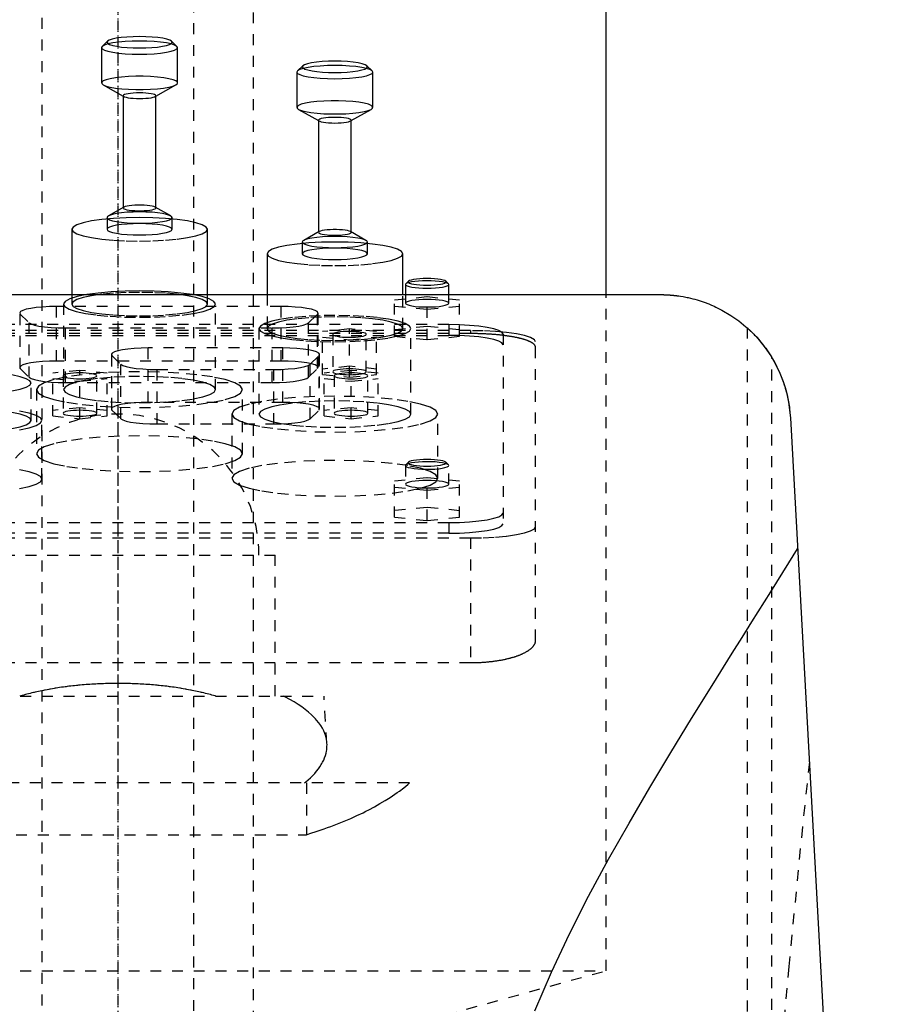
# Model space of a CAD drawing. Extents: x -120 to 120, y -1 to 1172.
# Tile 7 of 9: x -9 to 72, y 706 to 797. Entities that reach past the tile are written whole.
import ezdxf

# ---------------------------------------------------------------- set-up
doc = ezdxf.new("R2010")
doc.units = 0
doc.linetypes.add('CENTER', pattern=[1.5, 0.45, -0.5, 0.05, -0.5])
doc.linetypes.add('DASHED', pattern=[2, 1, -1])
for name, color, linetype in [('AM_0', 7, 'CONTINUOUS'), ('AM_3', 7, 'DASHED'), ('AM_7', 7, 'CENTER')]:
    doc.layers.add(name, color=color, linetype=linetype)

msp = doc.modelspace()

# ---------------------------------------------------------------- linework, layer by layer
at = {"layer": 'AM_0', "color": 7, "linetype": 'CONTINUOUS'}
for p, q in [((45, 771.5), (45, 888.75)), ((-0.953, 794.845), (-1.445, 794.368)), ((5.445, 794.368), (4.953, 794.845)), ((-1.5, 794.261), (-1.5, 791.011)), ((5.5, 791.011), (5.5, 794.261)), ((17.047, 792.587), (16.555, 792.11)), ((23.445, 792.11), (22.953, 792.587)), ((16.5, 792.003), (16.5, 788.753)), ((23.5, 788.753), (23.5, 792.003)), ((-1.345, 790.832), (0.5, 789.79)), ((3.5, 789.79), (5.345, 790.832)), ((0.5, 789.829), (0.5, 779.528)), ((3.5, 779.528), (3.5, 789.829)), ((16.655, 788.575), (18.5, 787.532)), ((21.5, 787.532), (23.345, 788.575)), ((18.5, 787.571), (18.5, 777.271)), ((21.5, 777.271), (21.5, 787.571)), ((0.566, 779.565), (-0.868, 778.756)), ((4.868, 778.756), (3.434, 779.565)), ((-1, 778.602), (-1, 778.471)), ((5, 778.471), (5, 778.602)), ((-4.25, 777.519), (-4.25, 771.5)), ((8.25, 771.5), (8.25, 777.519)), ((18.566, 777.308), (17.132, 776.499)), ((22.868, 776.499), (21.434, 777.308)), ((17, 776.345), (17, 776.214)), ((23, 776.214), (23, 776.345)), ((13.75, 775.262), (13.75, 771.5)), ((26.25, 771.5), (26.25, 775.262)), ((26.531, 772.493), (26.5, 772.432)), ((26.5, 772.432), (26.5, 771.5)), ((26.777, 772.732), (26.531, 772.493)), ((30.469, 772.493), (30.223, 772.732)), ((30.5, 771.5), (30.5, 772.432)), ((-50, 771.5), (50, 771.5)), ((61.982, 760.16), (72.484, 569.6))]:
    msp.add_line(p, q, dxfattribs=at)
for points in [[(5.5, 794.261), (5.433, 794.379), (5.234, 794.493), (4.91, 794.599), (4.475, 794.691), (3.944, 794.766), (3.339, 794.822), (2.683, 794.857), (2, 794.869), (1.317, 794.857), (0.661, 794.822), (0.056, 794.766), (-0.475, 794.691), (-0.91, 794.599), (-1.234, 794.493), (-1.433, 794.379), (-1.5, 794.261)], [(4.953, 794.845), (4.79, 794.945), (4.517, 795.037), (4.144, 795.118), (3.687, 795.184), (3.163, 795.233), (2.593, 795.264), (2, 795.274), (1.407, 795.264), (0.837, 795.233), (0.313, 795.184), (-0.144, 795.118), (-0.517, 795.037), (-0.79, 794.945), (-0.953, 794.845)], [(22.953, 792.587), (22.79, 792.687), (22.517, 792.779), (22.144, 792.86), (21.687, 792.926), (21.163, 792.976), (20.593, 793.006), (20, 793.016), (19.407, 793.006), (18.837, 792.976), (18.313, 792.926), (17.856, 792.86), (17.483, 792.779), (17.21, 792.687), (17.047, 792.587)], [(23.5, 792.003), (23.433, 792.122), (23.234, 792.236), (22.91, 792.341), (22.475, 792.433), (21.944, 792.508), (21.339, 792.565), (20.683, 792.599), (20, 792.611), (19.317, 792.599), (18.661, 792.565), (18.056, 792.508), (17.525, 792.433), (17.09, 792.341), (16.766, 792.236), (16.567, 792.122), (16.5, 792.003)], [(5.345, 790.832), (5.482, 790.949), (5.484, 791.069), (5.352, 791.186), (5.09, 791.296), (4.709, 791.396), (4.224, 791.48), (3.653, 791.547), (3.018, 791.593), (2.344, 791.616), (1.656, 791.616), (0.982, 791.593), (0.347, 791.547), (-0.224, 791.48), (-0.709, 791.396), (-1.09, 791.296), (-1.352, 791.186), (-1.484, 791.069), (-1.482, 790.949), (-1.345, 790.832)], [(3.5, 789.829), (3.471, 789.88), (3.386, 789.929), (3.247, 789.974), (3.061, 790.013), (2.833, 790.046), (2.574, 790.07), (2.293, 790.085), (2, 790.09), (1.707, 790.085), (1.426, 790.07), (1.167, 790.046), (0.939, 790.013), (0.753, 789.974), (0.614, 789.929), (0.529, 789.88), (0.5, 789.829)], [(23.345, 788.575), (23.482, 788.692), (23.484, 788.811), (23.352, 788.928), (23.09, 789.038), (22.709, 789.138), (22.224, 789.222), (21.653, 789.289), (21.018, 789.335), (20.344, 789.358), (19.656, 789.358), (18.982, 789.335), (18.347, 789.289), (17.776, 789.222), (17.291, 789.138), (16.91, 789.038), (16.648, 788.928), (16.516, 788.811), (16.518, 788.692), (16.655, 788.575)], [(21.5, 787.571), (21.471, 787.622), (21.386, 787.671), (21.247, 787.716), (21.061, 787.756), (20.833, 787.788), (20.574, 787.812), (20.293, 787.827), (20, 787.832), (19.707, 787.827), (19.426, 787.812), (19.167, 787.788), (18.939, 787.756), (18.753, 787.716), (18.614, 787.671), (18.529, 787.622), (18.5, 787.571)], [(3.434, 779.565), (3.321, 779.612), (3.157, 779.655), (2.949, 779.69), (2.705, 779.719), (2.434, 779.738), (2.147, 779.748), (1.853, 779.748), (1.566, 779.738), (1.295, 779.719), (1.051, 779.69), (0.843, 779.655), (0.679, 779.612), (0.566, 779.565)], [(8.25, 777.519), (8.13, 777.731), (7.774, 777.934), (7.197, 778.122), (6.419, 778.287), (5.472, 778.422), (4.392, 778.522), (3.219, 778.584), (2, 778.604), (0.781, 778.584), (-0.392, 778.522), (-1.472, 778.422), (-2.419, 778.287), (-3.197, 778.122), (-3.774, 777.934), (-4.13, 777.731), (-4.25, 777.519)], [(5, 778.602), (4.942, 778.704), (4.772, 778.802), (4.494, 778.892), (4.121, 778.971), (3.667, 779.036), (3.148, 779.084), (2.585, 779.113), (2, 779.123), (1.415, 779.113), (0.852, 779.084), (0.333, 779.036), (-0.121, 778.971), (-0.494, 778.892), (-0.772, 778.802), (-0.942, 778.704), (-1, 778.602)], [(23, 776.345), (22.942, 776.447), (22.772, 776.545), (22.494, 776.635), (22.121, 776.714), (21.667, 776.779), (21.148, 776.827), (20.585, 776.856), (20, 776.866), (19.415, 776.856), (18.852, 776.827), (18.333, 776.779), (17.879, 776.714), (17.506, 776.635), (17.228, 776.545), (17.058, 776.447), (17, 776.345)], [(21.434, 777.308), (21.321, 777.355), (21.157, 777.398), (20.949, 777.433), (20.705, 777.462), (20.434, 777.481), (20.147, 777.491), (19.853, 777.491), (19.566, 777.481), (19.295, 777.462), (19.051, 777.433), (18.843, 777.398), (18.679, 777.355), (18.566, 777.308)], [(26.25, 775.262), (26.13, 775.474), (25.774, 775.677), (25.197, 775.865), (24.419, 776.03), (23.472, 776.165), (22.392, 776.265), (21.219, 776.327), (20, 776.347), (18.781, 776.327), (17.608, 776.265), (16.528, 776.165), (15.581, 776.03), (14.803, 775.865), (14.226, 775.677), (13.87, 775.474), (13.75, 775.262)], [(30.5, 772.432), (30.461, 772.5), (30.346, 772.566), (30.159, 772.626), (29.907, 772.679), (29.601, 772.722), (29.251, 772.754), (28.873, 772.773), (28.48, 772.779), (28.087, 772.772), (27.711, 772.751), (27.366, 772.718), (27.064, 772.674), (26.819, 772.62), (26.639, 772.559), (26.531, 772.493)], [(28.5, 772.982), (28.154, 772.976), (27.821, 772.959), (27.516, 772.93), (27.249, 772.891), (27.032, 772.844), (26.872, 772.79), (26.777, 772.732)], [(30.223, 772.732), (30.128, 772.79), (29.968, 772.844), (29.751, 772.891), (29.484, 772.93), (29.179, 772.959), (28.846, 772.976), (28.5, 772.982)], [(6.865, 771.5), (5.814, 771.645), (4.624, 771.752), (3.336, 771.819), (2, 771.841), (0.664, 771.819), (-0.624, 771.752), (-1.814, 771.645), (-2.865, 771.5)]]:
    msp.add_lwpolyline(points, dxfattribs=at)
for points in [[(50, 771.5, 0), (50.025, 771.5, 0), (50.075, 771.5, 0), (50.125, 771.499, 0), (50.15, 771.499, 0), (50.175, 771.499, 0), (50.225, 771.498, 0), (50.275, 771.497, 0), (50.324, 771.496, 0), (50.374, 771.494, 0), (50.424, 771.493, 0), (50.449, 771.492, 0), (50.473, 771.491, 0), (50.523, 771.489, 0), (50.572, 771.486, 0), (50.622, 771.484, 0), (50.671, 771.481, 0), (50.72, 771.478, 0), (50.744, 771.477, 0), (50.769, 771.475, 0), (50.817, 771.472, 0), (50.866, 771.469, 0), (50.89, 771.467, 0), (50.914, 771.465, 0), (50.962, 771.461, 0), (51.01, 771.457, 0), (51.034, 771.455, 0), (51.058, 771.453, 0), (51.106, 771.449, 0), (51.153, 771.444, 0), (51.2, 771.44, 0), (51.247, 771.435, 0), (51.293, 771.43, 0), (51.317, 771.428, 0), (51.34, 771.425, 0), (51.386, 771.42, 0), (51.432, 771.414, 0), (51.478, 771.409, 0), (51.523, 771.403, 0), (51.568, 771.397, 0), (51.59, 771.394, 0), (51.613, 771.391, 0), (51.657, 771.385, 0), (51.701, 771.379, 0), (51.854, 771.356, 0), (52.106, 771.314, 0), (52.346, 771.268, 0), (52.462, 771.245, 0), (52.573, 771.221, 0), (52.786, 771.172, 0), (52.99, 771.122, 0), (53.189, 771.069, 0), (53.383, 771.013, 0), (53.573, 770.956, 0), (53.666, 770.926, 0), (53.759, 770.896, 0), (53.942, 770.834, 0), (54.121, 770.77, 0), (54.209, 770.738, 0), (54.296, 770.705, 0), (54.469, 770.637, 0), (54.638, 770.568, 0), (54.721, 770.532, 0), (54.804, 770.497, 0), (54.967, 770.424, 0), (55.127, 770.35, 0), (55.663, 770.08, 0), (56.494, 769.591, 0), (57.217, 769.087, 0), (57.89, 768.541, 0), (58.525, 767.945, 0), (58.827, 767.629, 0), (59.119, 767.3, 0), (59.669, 766.607, 0), (60.172, 765.867, 0), (60.622, 765.083, 0), (61.016, 764.258, 0), (61.35, 763.396, 0), (61.493, 762.953, 0), (61.618, 762.502, 0), (61.818, 761.58, 0), (61.946, 760.638, 0), (61.982, 760.16, 0)], [(58, 768.444, 0), (58.002, 768.442, 0), (58.019, 768.427, 0), (58.053, 768.397, 0), (58.077, 768.375, 0), (58.105, 768.349, 0), (58.175, 768.284, 0), (58.263, 768.202, 0), (58.366, 768.103, 0), (58.485, 767.986, 0), (58.617, 767.852, 0), (58.687, 767.779, 0), (58.759, 767.702, 0), (58.91, 767.538, 0), (59.067, 767.36, 0), (59.237, 767.16, 0), (59.419, 766.935, 0), (59.609, 766.688, 0), (59.706, 766.557, 0), (59.802, 766.422, 0), (59.993, 766.143, 0), (60.178, 765.857, 0), (60.267, 765.713, 0)], [(60.267, 765.713, 0), (60.35, 765.572, 0), (60.511, 765.289, 0), (60.665, 765.001, 0), (60.738, 764.856, 0), (60.81, 764.709, 0), (60.948, 764.414, 0), (61.077, 764.115, 0), (61.199, 763.812, 0), (61.312, 763.506, 0), (61.416, 763.197, 0), (61.465, 763.042, 0), (61.512, 762.886, 0), (61.6, 762.572, 0), (61.679, 762.255, 0), (61.75, 761.937, 0), (61.812, 761.617, 0), (61.865, 761.295, 0), (61.888, 761.134, 0), (61.909, 760.972, 0), (61.945, 760.648, 0), (61.972, 760.323, 0), (61.982, 760.16, 0)], [(38.423, 705.5, 0), (39.965, 709.079, 0), (41.63, 712.599, 0), (43.392, 716.06, 0), (45.227, 719.464, 0), (46.165, 721.143, 0), (47.112, 722.808, 0), (49.027, 726.088, 0), (50.953, 729.298, 0), (52.872, 732.435, 0), (54.769, 735.491, 0), (56.627, 738.461, 0), (57.538, 739.912, 0), (58.435, 741.339, 0), (60.178, 744.119, 0), (61.845, 746.794, 0), (62.647, 748.09, 0)]]:
    msp.add_polyline3d(points, dxfattribs=at)
at = {"layer": 'AM_3', "color": 6, "linetype": 'DASHED'}
for p, q in [((-7, 1133), (-7, 355.5)), ((7, 355.5), (7, 1133)), ((12.5, 396.5), (12.5, 1117.5)), ((0.5, 789.79), (0.566, 789.753)), ((3.434, 789.753), (3.5, 789.79)), ((18.5, 787.532), (18.566, 787.495)), ((21.434, 787.495), (21.5, 787.532)), ((0.5, 779.528), (0.5, 779.489)), ((3.5, 779.489), (3.5, 779.528)), ((-1, 778.471), (-1, 777.519)), ((5, 777.519), (5, 778.471)), ((18.5, 777.271), (18.5, 777.232)), ((21.5, 777.232), (21.5, 777.271)), ((17, 776.214), (17, 775.262)), ((23, 775.262), (23, 776.214)), ((-4.25, 771.5), (-4.25, 770.625)), ((8.25, 770.625), (8.25, 771.5)), ((13.75, 771.5), (13.75, 768.369)), ((25.5, 771.019), (28.5, 771.32)), ((26.25, 768.369), (26.25, 771.5)), ((26.5, 771.5), (26.5, 770.709)), ((28.5, 771.32), (31.5, 771.019)), ((28.5, 767.359), (28.5, 771.32)), ((30.5, 770.709), (30.5, 771.5)), ((45, 709.2), (45, 771.5)), ((-5.648, 765.382), (-5.648, 770.404)), ((15.048, 770.404), (-5.648, 770.404)), ((-5, 770.625), (-5, 762.747)), ((9, 762.747), (9, 770.625)), ((15.048, 765.382), (15.048, 770.404)), ((25.5, 767.66), (25.5, 771.019)), ((28.5, 770.117), (25.5, 770.417)), ((31.5, 770.417), (28.5, 770.117)), ((31.5, 767.66), (31.5, 771.019)), ((-8.996, 764.689), (-8.996, 769.711)), ((-8.996, 769.711), (-8.185, 768.912)), ((17.585, 768.912), (18.396, 769.711)), ((18.396, 764.689), (18.396, 769.711)), ((18.448, 764.791), (18.448, 769.814)), ((30.5, 768.733), (-30.5, 768.733)), ((-8.185, 763.89), (-8.185, 768.912)), ((17.585, 763.89), (17.585, 768.912)), ((28.5, 768.563), (25.5, 768.262)), ((31.5, 768.262), (28.5, 768.563)), ((30.5, 768.733), (30.5, 767.748)), ((32.5, 768.182), (-32.5, 768.182)), ((32.5, 767.91), (-32.5, 767.91)), ((-30.5, 767.748), (30.5, 767.748)), ((-4.837, 768.425), (14.237, 768.425)), ((-4.837, 763.402), (-4.837, 768.425)), ((13, 768.369), (13, 760.49)), ((14.237, 763.402), (14.237, 768.425)), ((21.35, 768.34), (18.85, 768.089)), ((18.85, 764.141), (18.85, 768.089)), ((19.8, 767.839), (19.8, 764.392)), ((21.35, 763.891), (21.35, 768.34)), ((23.85, 768.089), (21.35, 768.34)), ((22.9, 764.392), (22.9, 767.839)), ((23.85, 764.141), (23.85, 768.089)), ((25.5, 767.66), (28.5, 767.359)), ((27, 760.49), (27, 768.369)), ((28.5, 767.359), (31.5, 767.66)), ((32.5, 768.182), (32.5, 767.91)), ((35.5, 767.865), (35.5, 750.383)), ((58, 768.444), (58, 569.6)), ((18.85, 767.588), (21.35, 767.337)), ((21.35, 767.337), (23.85, 767.588)), ((38.5, 739.634), (38.5, 767.14)), ((-0.598, 765.994), (-0.598, 760.971)), ((-0.546, 760.868), (-0.546, 765.891)), ((-0.546, 765.891), (0.265, 765.092)), ((2.802, 761.561), (2.802, 766.584)), ((15.198, 766.584), (2.802, 766.584)), ((15.198, 761.561), (15.198, 766.584)), ((17.735, 765.092), (18.546, 765.891)), ((18.546, 760.868), (18.546, 765.891)), ((18.598, 760.971), (18.598, 765.994)), ((15.048, 765.382), (-5.648, 765.382)), ((0.265, 760.07), (0.265, 765.092)), ((17.735, 760.07), (17.735, 765.092)), ((21.35, 764.893), (18.85, 764.642)), ((23.85, 764.642), (21.35, 764.893)), ((60.267, 569.6), (60.267, 765.713)), ((-8.996, 764.689), (-8.185, 763.89)), ((-3.5, 764.52), (-6, 764.269)), ((-6, 760.321), (-6, 764.269)), ((-5.05, 764.018), (-5.05, 760.572)), ((-3.5, 760.07), (-3.5, 764.52)), ((-1, 764.269), (-3.5, 764.52)), ((-1.95, 760.572), (-1.95, 764.018)), ((-1, 760.321), (-1, 764.269)), ((3.613, 764.604), (14.387, 764.604)), ((3.613, 759.582), (3.613, 764.604)), ((14.387, 759.582), (14.387, 764.604)), ((17.585, 763.89), (18.396, 764.689)), ((18.85, 764.141), (21.35, 763.891)), ((21.5, 764.52), (19, 764.269)), ((19, 760.321), (19, 764.269)), ((19.95, 764.018), (19.95, 760.572)), ((21.35, 763.891), (23.85, 764.141)), ((21.5, 760.07), (21.5, 764.52)), ((24, 764.269), (21.5, 764.52)), ((23.05, 760.572), (23.05, 764.018)), ((24, 760.321), (24, 764.269)), ((-8, 759.91), (-8, 763.357)), ((-6, 763.768), (-3.5, 763.517)), ((-4.837, 763.402), (14.237, 763.402)), ((-3.5, 763.517), (-1, 763.768)), ((19, 763.768), (21.5, 763.517)), ((21.5, 763.517), (24, 763.768)), ((-7.5, 762.747), (-7.5, 756.838)), ((11.5, 756.838), (11.5, 762.747)), ((15.198, 761.561), (2.802, 761.561)), ((-3.5, 761.073), (-6, 760.822)), ((-1, 760.822), (-3.5, 761.073)), ((-0.546, 760.868), (0.265, 760.07)), ((10.5, 760.49), (10.5, 754.581)), ((17.735, 760.07), (18.546, 760.868)), ((21.5, 761.073), (19, 760.822)), ((24, 760.822), (21.5, 761.073)), ((29.5, 754.581), (29.5, 760.49)), ((-7, 754.494), (-7, 759.91)), ((-6, 760.321), (-3.5, 760.07)), ((-3.5, 760.07), (-1, 760.321)), ((3.613, 759.582), (14.387, 759.582)), ((19, 760.321), (21.5, 760.07)), ((21.5, 760.07), (24, 760.321)), ((26.531, 755.817), (26.506, 755.783)), ((26.777, 756.056), (26.531, 755.817)), ((30.469, 755.817), (30.223, 756.056)), ((26.5, 755.756), (26.5, 754.032)), ((30.5, 754.032), (30.5, 755.756)), ((25.5, 754.342), (28.5, 754.643)), ((25.5, 750.99), (25.5, 754.342)), ((28.5, 754.643), (31.5, 754.342)), ((28.5, 750.689), (28.5, 754.643)), ((31.5, 750.99), (31.5, 754.342)), ((28.5, 753.44), (25.5, 753.741)), ((31.5, 753.741), (28.5, 753.44)), ((28.5, 751.892), (25.5, 751.591)), ((31.5, 751.591), (28.5, 751.892)), ((-30.5, 750.5), (30.5, 750.5)), ((25.5, 750.99), (28.5, 750.689)), ((28.5, 750.689), (31.5, 750.99)), ((30.5, 750.5), (30.5, 749.515)), ((30.5, 749.515), (-30.5, 749.515)), ((-32.5, 749.081), (32.5, 749.081)), ((32.5, 749.081), (32.5, 737.586)), ((-14.5, 747.5), (14.5, 747.5)), ((14.5, 734.5), (14.5, 747.5)), ((-32.5, 737.586), (32.5, 737.586)), ((-19, 734.5), (19, 734.5)), ((19.272, 730.154), (19, 734.5)), ((26.891, 726.5), (-26.891, 726.5)), ((17.375, 726.5), (17.375, 721.733)), ((-17.375, 721.733), (17.375, 721.733)), ((-45, 709.2), (45, 709.2)), ((22.5, 703), (45, 709.2))]:
    msp.add_line(p, q, dxfattribs=at)
for points in [[(-0.953, 794.845), (-1, 794.744), (-0.933, 794.644), (-0.757, 794.548), (-0.477, 794.459), (-0.103, 794.382), (0.349, 794.318), (0.864, 794.271), (1.421, 794.242), (2, 794.232), (2.579, 794.242), (3.136, 794.271), (3.651, 794.318), (4.103, 794.382), (4.477, 794.459), (4.757, 794.548), (4.933, 794.644), (5, 794.744), (4.953, 794.845)], [(-1.5, 794.261), (-1.433, 794.142), (-1.234, 794.028), (-0.91, 793.923), (-0.475, 793.831), (0.056, 793.756), (0.661, 793.699), (1.317, 793.665), (2, 793.653), (2.683, 793.665), (3.339, 793.699), (3.944, 793.756), (4.475, 793.831), (4.91, 793.923), (5.234, 794.028), (5.433, 794.142), (5.5, 794.261)], [(17.047, 792.587), (17, 792.487), (17.067, 792.386), (17.243, 792.29), (17.523, 792.201), (17.897, 792.124), (18.349, 792.06), (18.864, 792.013), (19.421, 791.984), (20, 791.974), (20.579, 791.984), (21.136, 792.013), (21.651, 792.06), (22.103, 792.124), (22.477, 792.201), (22.757, 792.29), (22.933, 792.386), (23, 792.487), (22.953, 792.587)], [(16.5, 792.003), (16.567, 791.884), (16.766, 791.77), (17.09, 791.665), (17.525, 791.573), (18.056, 791.498), (18.661, 791.441), (19.317, 791.407), (20, 791.395), (20.683, 791.407), (21.339, 791.441), (21.944, 791.498), (22.475, 791.573), (22.91, 791.665), (23.234, 791.77), (23.433, 791.884), (23.5, 792.003)], [(-1.345, 790.832), (-1.081, 790.723), (-0.7, 790.624), (-0.215, 790.54), (0.355, 790.475), (0.987, 790.429), (1.658, 790.406), (2.342, 790.406), (3.013, 790.429), (3.645, 790.475), (4.215, 790.54), (4.7, 790.624), (5.081, 790.723), (5.345, 790.832)], [(0.5, 789.829), (0.529, 789.778), (0.614, 789.73), (0.753, 789.685), (0.939, 789.645), (1.167, 789.613), (1.426, 789.589), (1.707, 789.574), (2, 789.569), (2.293, 789.574), (2.574, 789.589), (2.833, 789.613), (3.061, 789.645), (3.247, 789.685), (3.386, 789.73), (3.471, 789.778), (3.5, 789.829)], [(16.655, 788.575), (16.919, 788.465), (17.3, 788.366), (17.785, 788.283), (18.355, 788.217), (18.987, 788.171), (19.658, 788.148), (20.342, 788.148), (21.013, 788.171), (21.645, 788.217), (22.215, 788.283), (22.7, 788.366), (23.081, 788.465), (23.345, 788.575)], [(18.5, 787.571), (18.529, 787.521), (18.614, 787.472), (18.753, 787.427), (18.939, 787.387), (19.167, 787.355), (19.426, 787.331), (19.707, 787.316), (20, 787.311), (20.293, 787.316), (20.574, 787.331), (20.833, 787.355), (21.061, 787.387), (21.247, 787.427), (21.386, 787.472), (21.471, 787.521), (21.5, 787.571)], [(0.566, 779.565), (0.508, 779.515), (0.507, 779.464), (0.563, 779.414), (0.676, 779.366), (0.839, 779.324), (1.047, 779.288), (1.292, 779.259), (1.564, 779.24), (1.853, 779.23), (2.147, 779.23), (2.436, 779.24), (2.708, 779.259), (2.953, 779.288), (3.161, 779.324), (3.324, 779.366), (3.437, 779.414), (3.493, 779.464), (3.492, 779.515), (3.434, 779.565)], [(-1, 778.602), (-0.942, 778.501), (-0.772, 778.403), (-0.494, 778.313), (-0.121, 778.234), (0.333, 778.169), (0.852, 778.121), (1.415, 778.092), (2, 778.081), (2.585, 778.092), (3.148, 778.121), (3.667, 778.169), (4.121, 778.234), (4.494, 778.313), (4.772, 778.403), (4.942, 778.501), (5, 778.602)], [(-4.25, 777.519), (-4.13, 777.307), (-3.774, 777.104), (-3.197, 776.916), (-2.419, 776.752), (-1.472, 776.617), (-0.392, 776.516), (0.781, 776.455), (2, 776.434), (3.219, 776.455), (4.392, 776.516), (5.472, 776.617), (6.419, 776.752), (7.197, 776.916), (7.774, 777.104), (8.13, 777.307), (8.25, 777.519)], [(18.566, 777.308), (18.508, 777.258), (18.507, 777.207), (18.563, 777.157), (18.676, 777.109), (18.839, 777.067), (19.047, 777.031), (19.292, 777.002), (19.564, 776.983), (19.853, 776.973), (20.147, 776.973), (20.436, 776.983), (20.708, 777.002), (20.953, 777.031), (21.161, 777.067), (21.324, 777.109), (21.437, 777.157), (21.493, 777.207), (21.492, 777.258), (21.434, 777.308)], [(17, 776.345), (17.058, 776.244), (17.228, 776.146), (17.506, 776.056), (17.879, 775.977), (18.333, 775.912), (18.852, 775.864), (19.415, 775.835), (20, 775.825), (20.585, 775.835), (21.148, 775.864), (21.667, 775.912), (22.121, 775.977), (22.494, 776.056), (22.772, 776.146), (22.942, 776.244), (23, 776.345)], [(13.75, 775.262), (13.87, 775.05), (14.226, 774.847), (14.803, 774.659), (15.581, 774.495), (16.528, 774.36), (17.608, 774.259), (18.781, 774.198), (20, 774.177), (21.219, 774.198), (22.392, 774.259), (23.472, 774.36), (24.419, 774.495), (25.197, 774.659), (25.774, 774.847), (26.13, 775.05), (26.25, 775.262)], [(26.5, 772.432), (26.538, 772.364), (26.652, 772.299), (26.837, 772.239), (27.086, 772.187), (27.389, 772.143), (27.735, 772.111), (28.11, 772.092), (28.5, 772.085), (28.89, 772.092), (29.265, 772.111), (29.611, 772.143), (29.914, 772.187), (30.163, 772.239), (30.348, 772.299), (30.462, 772.364), (30.5, 772.432)], [(26.777, 772.732), (26.75, 772.673), (26.789, 772.615), (26.892, 772.559), (27.055, 772.507), (27.273, 772.462), (27.537, 772.425), (27.837, 772.397), (28.162, 772.38), (28.5, 772.375), (28.838, 772.38), (29.163, 772.397), (29.463, 772.425), (29.727, 772.462), (29.945, 772.507), (30.108, 772.559), (30.211, 772.615), (30.25, 772.673), (30.223, 772.732)], [(-2.865, 771.5), (-3.759, 771.316), (-4.429, 771.107), (-4.848, 770.878), (-5, 770.639), (-4.879, 770.4), (-4.49, 770.17), (-3.848, 769.957), (-2.978, 769.771), (-1.914, 769.618), (-0.697, 769.504), (0.625, 769.434), (2, 769.41), (3.375, 769.434), (4.697, 769.504), (5.914, 769.618), (6.978, 769.771), (7.848, 769.957), (8.49, 770.17), (8.879, 770.4), (9, 770.639), (8.848, 770.878), (8.429, 771.107), (7.759, 771.316), (6.865, 771.5)], [(-5.648, 770.404), (-6.303, 770.393), (-6.934, 770.36), (-7.516, 770.307), (-8.029, 770.235), (-8.452, 770.148), (-8.77, 770.048), (-8.971, 769.939), (-9.047, 769.825), (-8.996, 769.711)], [(18.396, 769.711), (18.447, 769.825), (18.371, 769.939), (18.17, 770.048), (17.852, 770.148), (17.429, 770.235), (16.916, 770.307), (16.334, 770.36), (15.703, 770.393), (15.048, 770.404)], [(28.5, 771.056), (28.11, 771.049), (27.735, 771.03), (27.389, 770.998), (27.086, 770.954), (26.837, 770.902), (26.652, 770.842), (26.538, 770.777), (26.5, 770.709), (26.538, 770.641), (26.652, 770.576), (26.837, 770.516), (27.086, 770.463), (27.389, 770.42), (27.735, 770.388), (28.11, 770.368), (28.5, 770.362), (28.89, 770.368), (29.265, 770.388), (29.611, 770.42), (29.914, 770.463), (30.163, 770.516), (30.348, 770.576), (30.462, 770.641), (30.5, 770.709)], [(30.5, 770.709), (30.462, 770.777), (30.348, 770.842), (30.163, 770.902), (29.914, 770.954), (29.611, 770.998), (29.265, 771.03), (28.89, 771.049), (28.5, 771.056)], [(-8.185, 768.912), (-8.002, 768.799), (-7.693, 768.695), (-7.271, 768.603), (-6.752, 768.527), (-6.158, 768.471), (-5.511, 768.436), (-4.837, 768.425)], [(14.237, 768.425), (14.911, 768.436), (15.558, 768.471), (16.152, 768.527), (16.671, 768.603), (17.093, 768.695), (17.402, 768.799), (17.585, 768.912)], [(35.5, 767.865), (35.404, 768.034), (35.119, 768.197), (34.657, 768.347), (34.036, 768.479), (33.278, 768.587), (32.413, 768.667), (31.475, 768.716), (30.5, 768.733)], [(19.889, 767.749), (20.019, 767.701), (20.201, 767.658), (20.429, 767.622), (20.692, 767.595), (20.981, 767.577), (21.285, 767.57), (21.591, 767.573), (21.887, 767.586), (22.163, 767.61), (22.407, 767.642), (22.609, 767.682), (22.763, 767.728), (22.861, 767.778), (22.899, 767.831), (22.878, 767.884), (22.796, 767.936), (22.658, 767.983), (22.469, 768.025), (22.236, 768.06), (21.968, 768.086), (21.676, 768.102), (21.372, 768.108), (21.066, 768.103), (20.772, 768.088), (20.5, 768.064), (20.262, 768.03), (20.066, 767.989), (19.92, 767.943), (19.83, 767.892), (19.8, 767.839)], [(19.8, 767.839), (19.822, 767.793), (19.889, 767.749)], [(35.5, 766.88), (35.404, 767.049), (35.119, 767.212), (34.657, 767.362), (34.036, 767.494), (33.278, 767.602), (32.413, 767.682), (31.475, 767.732), (30.5, 767.748)], [(38.5, 767.14), (38.385, 767.344), (38.043, 767.539), (37.489, 767.719), (36.743, 767.877), (35.833, 768.007), (34.796, 768.103), (33.671, 768.162), (32.5, 768.182)], [(2.802, 766.584), (2.147, 766.573), (1.516, 766.54), (0.934, 766.487), (0.421, 766.415), (-0.002, 766.327), (-0.32, 766.227), (-0.521, 766.118), (-0.597, 766.005), (-0.546, 765.891)], [(18.546, 765.891), (18.597, 766.005), (18.521, 766.118), (18.32, 766.227), (18.002, 766.327), (17.579, 766.415), (17.066, 766.487), (16.484, 766.54), (15.853, 766.573), (15.198, 766.584)], [(-5.648, 765.382), (-6.303, 765.371), (-6.934, 765.338), (-7.516, 765.285), (-8.029, 765.213), (-8.452, 765.125), (-8.77, 765.025), (-8.971, 764.916), (-9.047, 764.803), (-8.996, 764.689)], [(0.265, 765.092), (0.448, 764.979), (0.757, 764.874), (1.179, 764.782), (1.698, 764.707), (2.292, 764.651), (2.939, 764.616), (3.613, 764.604)], [(14.387, 764.604), (15.061, 764.616), (15.708, 764.651), (16.302, 764.707), (16.821, 764.782), (17.243, 764.874), (17.552, 764.979), (17.735, 765.092)], [(18.396, 764.689), (18.447, 764.803), (18.371, 764.916), (18.17, 765.025), (17.852, 765.125), (17.429, 765.213), (16.916, 765.285), (16.334, 765.338), (15.703, 765.371), (15.048, 765.382)], [(-9.757, 762.62), (-9.011, 762.778), (-8.457, 762.958), (-8.115, 763.154), (-8, 763.357), (-8.115, 763.56), (-8.457, 763.756), (-9.011, 763.936), (-9.757, 764.094)], [(-8.185, 763.89), (-8.002, 763.777), (-7.693, 763.672), (-7.271, 763.58), (-6.752, 763.505), (-6.158, 763.448), (-5.511, 763.414), (-4.837, 763.402)], [(14.237, 763.402), (14.911, 763.414), (15.558, 763.448), (16.152, 763.505), (16.671, 763.58), (17.093, 763.672), (17.402, 763.777), (17.585, 763.89)], [(2.802, 761.561), (2.147, 761.55), (1.516, 761.518), (0.934, 761.464), (0.421, 761.392), (-0.002, 761.305), (-0.32, 761.205), (-0.521, 761.096), (-0.597, 760.982), (-0.546, 760.868)], [(18.546, 760.868), (18.597, 760.982), (18.521, 761.096), (18.32, 761.205), (18.002, 761.305), (17.579, 761.392), (17.066, 761.464), (16.484, 761.518), (15.853, 761.55), (15.198, 761.561)], [(-9.757, 759.173), (-9.011, 759.331), (-8.457, 759.511), (-8.115, 759.707), (-8, 759.91), (-8.115, 760.113), (-8.457, 760.309), (-9.011, 760.489), (-9.757, 760.647)], [(-9.05, 759.051), (-8.18, 759.235), (-7.533, 759.445), (-7.135, 759.673), (-7, 759.91), (-7.135, 760.147), (-7.533, 760.375), (-8.18, 760.586), (-9.05, 760.77)], [(0.265, 760.07), (0.448, 759.957), (0.757, 759.852), (1.179, 759.76), (1.698, 759.684), (2.292, 759.628), (2.939, 759.594), (3.613, 759.582)], [(14.387, 759.582), (15.061, 759.594), (15.708, 759.628), (16.302, 759.684), (16.821, 759.76), (17.243, 759.852), (17.552, 759.957), (17.735, 760.07)], [(30.5, 755.756), (30.461, 755.824), (30.346, 755.889), (30.159, 755.95), (29.907, 756.003), (29.601, 756.046), (29.251, 756.078), (28.873, 756.097), (28.48, 756.103), (28.087, 756.096), (27.711, 756.075), (27.366, 756.042), (27.064, 755.998), (26.819, 755.944), (26.639, 755.883), (26.531, 755.817)], [(-9.05, 753.634), (-8.18, 753.819), (-7.533, 754.029), (-7.135, 754.257), (-7, 754.494), (-7.135, 754.731), (-7.533, 754.959), (-8.18, 755.169), (-9.05, 755.353)], [(26.506, 755.783), (26.515, 755.713), (26.605, 755.645), (26.771, 755.581), (27.006, 755.525), (27.302, 755.478), (27.646, 755.442), (28.025, 755.418), (28.423, 755.409), (28.824, 755.413), (29.211, 755.431), (29.571, 755.462), (29.887, 755.505), (30.147, 755.559), (30.34, 755.62), (30.46, 755.686), (30.5, 755.756)], [(28.5, 754.38), (28.11, 754.373), (27.735, 754.353), (27.389, 754.321), (27.086, 754.278), (26.837, 754.225), (26.652, 754.165), (26.538, 754.1), (26.5, 754.032), (26.538, 753.965), (26.652, 753.899), (26.837, 753.839), (27.086, 753.787), (27.389, 753.744), (27.735, 753.711), (28.11, 753.692), (28.5, 753.685), (28.89, 753.692), (29.265, 753.711), (29.611, 753.744), (29.914, 753.787), (30.163, 753.839), (30.348, 753.899), (30.462, 753.965), (30.5, 754.032)], [(30.5, 754.032), (30.462, 754.1), (30.348, 754.165), (30.163, 754.225), (29.914, 754.278), (29.611, 754.321), (29.265, 754.353), (28.89, 754.373), (28.5, 754.38)], [(30.5, 750.5), (31.475, 750.517), (32.413, 750.566), (33.278, 750.646), (34.036, 750.754), (34.657, 750.886), (35.119, 751.036), (35.404, 751.199), (35.5, 751.368)], [(30.5, 749.515), (31.475, 749.532), (32.413, 749.581), (33.278, 749.662), (34.036, 749.769), (34.657, 749.901), (35.119, 750.051), (35.404, 750.214), (35.5, 750.383)], [(32.5, 749.081), (33.671, 749.101), (34.796, 749.16), (35.833, 749.257), (36.743, 749.386), (37.489, 749.544), (38.043, 749.724), (38.385, 749.92), (38.5, 750.123)]]:
    msp.add_lwpolyline(points, dxfattribs=at)
for points in [[(-1, 777.519), (-0.942, 777.418), (-0.772, 777.32), (-0.494, 777.23), (-0.121, 777.151), (0.333, 777.086), (0.852, 777.038), (1.415, 777.008), (2, 776.998), (2.585, 777.008), (3.148, 777.038), (3.667, 777.086), (4.121, 777.151), (4.494, 777.23), (4.772, 777.32), (4.942, 777.418), (5, 777.519), (4.942, 777.621), (4.772, 777.719), (4.494, 777.809), (4.121, 777.888), (3.667, 777.952), (3.148, 778), (2.585, 778.03), (2, 778.04), (1.415, 778.03), (0.852, 778), (0.333, 777.952), (-0.121, 777.888), (-0.494, 777.809), (-0.772, 777.719), (-0.942, 777.621)], [(17, 775.262), (17.058, 775.161), (17.228, 775.063), (17.506, 774.973), (17.879, 774.894), (18.333, 774.829), (18.852, 774.781), (19.415, 774.751), (20, 774.741), (20.585, 774.751), (21.148, 774.781), (21.667, 774.829), (22.121, 774.894), (22.494, 774.973), (22.772, 775.063), (22.942, 775.161), (23, 775.262), (22.942, 775.364), (22.772, 775.462), (22.494, 775.552), (22.121, 775.631), (21.667, 775.695), (21.148, 775.743), (20.585, 775.773), (20, 775.783), (19.415, 775.773), (18.852, 775.743), (18.333, 775.695), (17.879, 775.631), (17.506, 775.552), (17.228, 775.462), (17.058, 775.364)], [(-4.25, 770.625), (-4.13, 770.414), (-3.774, 770.21), (-3.197, 770.023), (-2.419, 769.858), (-1.472, 769.723), (-0.392, 769.623), (0.781, 769.561), (2, 769.54), (3.219, 769.561), (4.392, 769.623), (5.472, 769.723), (6.419, 769.858), (7.197, 770.023), (7.774, 770.21), (8.13, 770.414), (8.25, 770.625), (8.13, 770.837), (7.774, 771.041), (7.197, 771.228), (6.419, 771.393), (5.472, 771.528), (4.392, 771.628), (3.219, 771.69), (2, 771.711), (0.781, 771.69), (-0.392, 771.628), (-1.472, 771.528), (-2.419, 771.393), (-3.197, 771.228), (-3.774, 771.041), (-4.13, 770.837)], [(13, 768.369), (13.135, 768.131), (13.533, 767.903), (14.18, 767.693), (15.05, 767.509), (16.111, 767.358), (17.321, 767.245), (18.634, 767.176), (20, 767.153), (21.366, 767.176), (22.679, 767.245), (23.889, 767.358), (24.95, 767.509), (25.82, 767.693), (26.467, 767.903), (26.865, 768.131), (27, 768.369), (26.865, 768.606), (26.467, 768.834), (25.82, 769.044), (24.95, 769.228), (23.889, 769.379), (22.679, 769.492), (21.366, 769.561), (20, 769.584), (18.634, 769.561), (17.321, 769.492), (16.111, 769.379), (15.05, 769.228), (14.18, 769.044), (13.533, 768.834), (13.135, 768.606)], [(13.75, 768.369), (13.87, 768.157), (14.226, 767.953), (14.803, 767.766), (15.581, 767.601), (16.528, 767.466), (17.608, 767.366), (18.781, 767.304), (20, 767.283), (21.219, 767.304), (22.392, 767.366), (23.472, 767.466), (24.419, 767.601), (25.197, 767.766), (25.774, 767.953), (26.13, 768.157), (26.25, 768.369), (26.13, 768.58), (25.774, 768.784), (25.197, 768.971), (24.419, 769.136), (23.472, 769.271), (22.392, 769.371), (21.219, 769.433), (20, 769.454), (18.781, 769.433), (17.608, 769.371), (16.528, 769.271), (15.581, 769.136), (14.803, 768.971), (14.226, 768.784), (13.87, 768.58)], [(-7.5, 762.747), (-7.317, 762.425), (-6.777, 762.116), (-5.899, 761.831), (-4.718, 761.581), (-3.278, 761.375), (-1.635, 761.223), (0.147, 761.129), (2, 761.097), (3.853, 761.129), (5.635, 761.223), (7.278, 761.375), (8.718, 761.581), (9.899, 761.831), (10.777, 762.116), (11.317, 762.425), (11.5, 762.747), (11.317, 763.069), (10.777, 763.378), (9.899, 763.664), (8.718, 763.914), (7.278, 764.119), (5.635, 764.271), (3.853, 764.365), (2, 764.397), (0.147, 764.365), (-1.635, 764.271), (-3.278, 764.119), (-4.718, 763.914), (-5.899, 763.664), (-6.777, 763.378), (-7.317, 763.069)], [(-1.95, 764.018), (-1.98, 764.071), (-2.068, 764.121), (-2.211, 764.168), (-2.404, 764.209), (-2.639, 764.242), (-2.907, 764.267), (-3.198, 764.282), (-3.5, 764.288), (-3.802, 764.282), (-4.093, 764.267), (-4.361, 764.242), (-4.596, 764.209), (-4.789, 764.168), (-4.932, 764.121), (-5.02, 764.071), (-5.05, 764.018), (-5.02, 763.966), (-4.932, 763.915), (-4.789, 763.869), (-4.596, 763.828), (-4.361, 763.795), (-4.093, 763.77), (-3.802, 763.754), (-3.5, 763.749), (-3.198, 763.754), (-2.907, 763.77), (-2.639, 763.795), (-2.404, 763.828), (-2.211, 763.869), (-2.068, 763.915), (-1.98, 763.966)], [(22.9, 764.392), (22.87, 764.444), (22.782, 764.495), (22.639, 764.541), (22.446, 764.582), (22.211, 764.616), (21.943, 764.641), (21.652, 764.656), (21.35, 764.661), (21.048, 764.656), (20.757, 764.641), (20.489, 764.616), (20.254, 764.582), (20.061, 764.541), (19.918, 764.495), (19.83, 764.444), (19.8, 764.392), (19.83, 764.339), (19.918, 764.289), (20.061, 764.242), (20.254, 764.202), (20.489, 764.168), (20.757, 764.143), (21.048, 764.128), (21.35, 764.123), (21.652, 764.128), (21.943, 764.143), (22.211, 764.168), (22.446, 764.202), (22.639, 764.242), (22.782, 764.289), (22.87, 764.339)], [(23.05, 764.018), (23.02, 764.071), (22.932, 764.121), (22.789, 764.168), (22.596, 764.209), (22.361, 764.242), (22.093, 764.267), (21.802, 764.282), (21.5, 764.288), (21.198, 764.282), (20.907, 764.267), (20.639, 764.242), (20.404, 764.209), (20.211, 764.168), (20.068, 764.121), (19.98, 764.071), (19.95, 764.018), (19.98, 763.966), (20.068, 763.915), (20.211, 763.869), (20.404, 763.828), (20.639, 763.795), (20.907, 763.77), (21.198, 763.754), (21.5, 763.749), (21.802, 763.754), (22.093, 763.77), (22.361, 763.795), (22.596, 763.828), (22.789, 763.869), (22.932, 763.915), (23.02, 763.966)], [(-5, 762.747), (-4.865, 762.51), (-4.467, 762.282), (-3.82, 762.072), (-2.95, 761.888), (-1.889, 761.736), (-0.679, 761.624), (0.634, 761.555), (2, 761.531), (3.366, 761.555), (4.679, 761.624), (5.889, 761.736), (6.95, 761.888), (7.82, 762.072), (8.467, 762.282), (8.865, 762.51), (9, 762.747), (8.865, 762.984), (8.467, 763.212), (7.82, 763.422), (6.95, 763.607), (5.889, 763.758), (4.679, 763.87), (3.366, 763.939), (2, 763.963), (0.634, 763.939), (-0.679, 763.87), (-1.889, 763.758), (-2.95, 763.607), (-3.82, 763.422), (-4.467, 763.212), (-4.865, 762.984)], [(10.5, 760.49), (10.683, 760.168), (11.223, 759.859), (12.101, 759.574), (13.282, 759.324), (14.722, 759.118), (16.365, 758.966), (18.147, 758.872), (20, 758.84), (21.853, 758.872), (23.635, 758.966), (25.278, 759.118), (26.718, 759.324), (27.899, 759.574), (28.777, 759.859), (29.317, 760.168), (29.5, 760.49), (29.317, 760.812), (28.777, 761.121), (27.899, 761.407), (26.718, 761.657), (25.278, 761.862), (23.635, 762.014), (21.853, 762.108), (20, 762.14), (18.147, 762.108), (16.365, 762.014), (14.722, 761.862), (13.282, 761.657), (12.101, 761.407), (11.223, 761.121), (10.683, 760.812)], [(13, 760.49), (13.135, 760.253), (13.533, 760.025), (14.18, 759.815), (15.05, 759.631), (16.111, 759.479), (17.321, 759.367), (18.634, 759.298), (20, 759.275), (21.366, 759.298), (22.679, 759.367), (23.889, 759.479), (24.95, 759.631), (25.82, 759.815), (26.467, 760.025), (26.865, 760.253), (27, 760.49), (26.865, 760.727), (26.467, 760.955), (25.82, 761.165), (24.95, 761.35), (23.889, 761.501), (22.679, 761.613), (21.366, 761.682), (20, 761.706), (18.634, 761.682), (17.321, 761.613), (16.111, 761.501), (15.05, 761.35), (14.18, 761.165), (13.533, 760.955), (13.135, 760.727)], [(-1.95, 760.572), (-1.98, 760.624), (-2.068, 760.675), (-2.211, 760.721), (-2.404, 760.762), (-2.639, 760.795), (-2.907, 760.82), (-3.198, 760.836), (-3.5, 760.841), (-3.802, 760.836), (-4.093, 760.82), (-4.361, 760.795), (-4.596, 760.762), (-4.789, 760.721), (-4.932, 760.675), (-5.02, 760.624), (-5.05, 760.572), (-5.02, 760.519), (-4.932, 760.469), (-4.789, 760.422), (-4.596, 760.381), (-4.361, 760.348), (-4.093, 760.323), (-3.802, 760.308), (-3.5, 760.302), (-3.198, 760.308), (-2.907, 760.323), (-2.639, 760.348), (-2.404, 760.381), (-2.211, 760.422), (-2.068, 760.469), (-1.98, 760.519)], [(23.05, 760.572), (23.02, 760.624), (22.932, 760.675), (22.789, 760.721), (22.596, 760.762), (22.361, 760.795), (22.093, 760.82), (21.802, 760.836), (21.5, 760.841), (21.198, 760.836), (20.907, 760.82), (20.639, 760.795), (20.404, 760.762), (20.211, 760.721), (20.068, 760.675), (19.98, 760.624), (19.95, 760.572), (19.98, 760.519), (20.068, 760.469), (20.211, 760.422), (20.404, 760.381), (20.639, 760.348), (20.907, 760.323), (21.198, 760.308), (21.5, 760.302), (21.802, 760.308), (22.093, 760.323), (22.361, 760.348), (22.596, 760.381), (22.789, 760.422), (22.932, 760.469), (23.02, 760.519)], [(-7.5, 756.838), (-7.317, 756.516), (-6.777, 756.207), (-5.899, 755.922), (-4.718, 755.672), (-3.278, 755.466), (-1.635, 755.314), (0.147, 755.22), (2, 755.188), (3.853, 755.22), (5.635, 755.314), (7.278, 755.466), (8.718, 755.672), (9.899, 755.922), (10.777, 756.207), (11.317, 756.516), (11.5, 756.838), (11.317, 757.16), (10.777, 757.469), (9.899, 757.755), (8.718, 758.005), (7.278, 758.21), (5.635, 758.362), (3.853, 758.456), (2, 758.488), (0.147, 758.456), (-1.635, 758.362), (-3.278, 758.21), (-4.718, 758.005), (-5.899, 757.755), (-6.777, 757.469), (-7.317, 757.16)], [(10.5, 754.581), (10.683, 754.259), (11.223, 753.949), (12.101, 753.664), (13.282, 753.414), (14.722, 753.209), (16.365, 753.057), (18.147, 752.963), (20, 752.931), (21.853, 752.963), (23.635, 753.057), (25.278, 753.209), (26.718, 753.414), (27.899, 753.664), (28.777, 753.949), (29.317, 754.259), (29.5, 754.581), (29.317, 754.903), (28.777, 755.212), (27.899, 755.497), (26.718, 755.747), (25.278, 755.952), (23.635, 756.105), (21.853, 756.199), (20, 756.23), (18.147, 756.199), (16.365, 756.105), (14.722, 755.952), (13.282, 755.747), (12.101, 755.497), (11.223, 755.212), (10.683, 754.903)], [(30.25, 756.002), (30.216, 756.061), (30.117, 756.118), (29.955, 756.171), (29.737, 756.217), (29.472, 756.255), (29.17, 756.283), (28.841, 756.3), (28.5, 756.306), (28.159, 756.3), (27.83, 756.283), (27.528, 756.255), (27.263, 756.217), (27.045, 756.171), (26.883, 756.118), (26.784, 756.061), (26.75, 756.002), (26.784, 755.943), (26.883, 755.886), (27.045, 755.833), (27.263, 755.787), (27.528, 755.749), (27.83, 755.721), (28.159, 755.704), (28.5, 755.698), (28.841, 755.704), (29.17, 755.721), (29.472, 755.749), (29.737, 755.787), (29.955, 755.833), (30.117, 755.886), (30.216, 755.943)]]:
    msp.add_lwpolyline(points, close=True, dxfattribs=at)
for points in [[(38.5, 766.644, 0), (38.5, 766.653, 0), (38.499, 766.671, 0), (38.496, 766.689, 0), (38.495, 766.699, 0), (38.493, 766.708, 0), (38.488, 766.726, 0), (38.482, 766.744, 0), (38.475, 766.762, 0), (38.466, 766.781, 0), (38.456, 766.799, 0), (38.451, 766.808, 0), (38.445, 766.818, 0), (38.433, 766.836, 0), (38.419, 766.854, 0), (38.404, 766.873, 0), (38.388, 766.891, 0), (38.371, 766.909, 0), (38.361, 766.919, 0), (38.352, 766.928, 0), (38.332, 766.946, 0), (38.31, 766.964, 0), (38.299, 766.973, 0), (38.288, 766.982, 0), (38.264, 767, 0), (38.238, 767.018, 0), (38.225, 767.027, 0), (38.212, 767.036, 0), (38.184, 767.054, 0), (38.155, 767.072, 0), (38.125, 767.09, 0), (38.093, 767.107, 0), (38.06, 767.125, 0), (38.044, 767.134, 0), (38.026, 767.142, 0), (37.991, 767.16, 0), (37.955, 767.177, 0), (37.917, 767.194, 0), (37.878, 767.211, 0), (37.839, 767.227, 0), (37.818, 767.236, 0), (37.797, 767.244, 0), (37.755, 767.26, 0), (37.712, 767.277, 0), (37.668, 767.293, 0), (37.622, 767.309, 0), (37.576, 767.325, 0), (37.552, 767.332, 0), (37.528, 767.34, 0), (37.48, 767.356, 0), (37.43, 767.371, 0), (37.38, 767.386, 0), (37.329, 767.401, 0), (37.277, 767.415, 0), (37.25, 767.423, 0), (37.224, 767.43, 0), (37.17, 767.444, 0), (37.115, 767.458, 0), (37.06, 767.472, 0), (37.004, 767.485, 0), (36.947, 767.499, 0), (36.918, 767.505, 0), (36.89, 767.512, 0), (36.832, 767.525, 0), (36.773, 767.537, 0), (36.743, 767.544, 0), (36.714, 767.55, 0), (36.653, 767.562, 0), (36.592, 767.574, 0), (36.561, 767.58, 0), (36.529, 767.586, 0), (36.466, 767.598, 0), (36.401, 767.61, 0), (36.336, 767.621, 0), (36.269, 767.633, 0), (36.201, 767.644, 0), (36.167, 767.65, 0), (36.133, 767.655, 0), (36.063, 767.666, 0), (35.992, 767.677, 0), (35.921, 767.687, 0), (35.849, 767.697, 0), (35.775, 767.708, 0), (35.738, 767.713, 0), (35.701, 767.718, 0), (35.626, 767.727, 0), (35.551, 767.737, 0), (35.474, 767.746, 0), (35.397, 767.755, 0), (35.319, 767.764, 0), (35.28, 767.768, 0), (35.24, 767.772, 0), (35.161, 767.781, 0), (35.081, 767.789, 0), (35.001, 767.796, 0), (34.919, 767.804, 0), (34.838, 767.811, 0), (34.797, 767.815, 0), (34.756, 767.818, 0), (34.673, 767.825, 0), (34.59, 767.832, 0), (34.506, 767.838, 0), (34.422, 767.844, 0), (34.338, 767.85, 0), (34.296, 767.853, 0), (34.253, 767.855, 0), (34.168, 767.861, 0), (34.083, 767.866, 0), (34.04, 767.868, 0), (33.998, 767.87, 0), (33.912, 767.875, 0), (33.826, 767.879, 0), (33.783, 767.881, 0), (33.74, 767.883, 0), (33.654, 767.887, 0), (33.568, 767.89, 0), (33.482, 767.893, 0), (33.396, 767.896, 0), (33.309, 767.898, 0), (33.266, 767.9, 0), (33.223, 767.901, 0), (33.137, 767.903, 0), (33.052, 767.904, 0), (32.966, 767.906, 0), (32.881, 767.907, 0), (32.795, 767.908, 0), (32.753, 767.909, 0), (32.711, 767.909, 0), (32.626, 767.909, 0), (32.542, 767.91, 0), (32.5, 767.91, 0)], [(32.5, 737.586, 0), (32.542, 737.586, 0), (32.627, 737.587, 0), (32.712, 737.587, 0), (32.755, 737.588, 0), (32.797, 737.589, 0), (32.883, 737.59, 0), (32.969, 737.593, 0), (33.055, 737.595, 0), (33.142, 737.598, 0), (33.228, 737.601, 0), (33.271, 737.603, 0), (33.315, 737.605, 0), (33.401, 737.61, 0), (33.488, 737.614, 0), (33.575, 737.62, 0), (33.661, 737.625, 0), (33.748, 737.631, 0), (33.791, 737.635, 0), (33.834, 737.638, 0), (33.92, 737.645, 0), (34.007, 737.653, 0), (34.05, 737.656, 0), (34.092, 737.66, 0), (34.178, 737.669, 0), (34.263, 737.678, 0), (34.306, 737.682, 0), (34.348, 737.687, 0), (34.433, 737.697, 0), (34.517, 737.707, 0), (34.601, 737.717, 0), (34.685, 737.728, 0), (34.768, 737.74, 0), (34.809, 737.746, 0), (34.85, 737.751, 0), (34.932, 737.764, 0), (35.013, 737.776, 0), (35.094, 737.789, 0), (35.174, 737.803, 0), (35.253, 737.817, 0), (35.293, 737.824, 0), (35.332, 737.831, 0), (35.41, 737.846, 0), (35.488, 737.861, 0), (35.564, 737.876, 0), (35.64, 737.892, 0), (35.715, 737.908, 0), (35.752, 737.916, 0), (35.789, 737.924, 0), (35.862, 737.941, 0), (35.935, 737.958, 0), (36.006, 737.976, 0), (36.077, 737.993, 0), (36.146, 738.011, 0), (36.181, 738.021, 0), (36.215, 738.03, 0), (36.282, 738.048, 0), (36.349, 738.067, 0), (36.414, 738.086, 0), (36.479, 738.106, 0), (36.542, 738.125, 0), (36.574, 738.135, 0), (36.605, 738.145, 0), (36.666, 738.165, 0), (36.726, 738.185, 0), (36.755, 738.195, 0), (36.785, 738.205, 0), (36.843, 738.226, 0), (36.901, 738.247, 0), (36.93, 738.258, 0), (36.959, 738.269, 0), (37.015, 738.291, 0), (37.071, 738.313, 0), (37.126, 738.335, 0), (37.181, 738.358, 0), (37.234, 738.381, 0), (37.261, 738.393, 0), (37.287, 738.405, 0), (37.339, 738.429, 0), (37.39, 738.453, 0), (37.44, 738.477, 0), (37.489, 738.502, 0), (37.537, 738.527, 0), (37.561, 738.54, 0), (37.584, 738.552, 0), (37.63, 738.578, 0), (37.675, 738.604, 0), (37.719, 738.63, 0), (37.762, 738.656, 0), (37.804, 738.682, 0), (37.825, 738.696, 0), (37.845, 738.709, 0), (37.885, 738.736, 0), (37.923, 738.763, 0), (37.96, 738.791, 0), (37.996, 738.818, 0), (38.031, 738.846, 0), (38.048, 738.86, 0), (38.065, 738.874, 0), (38.097, 738.902, 0), (38.129, 738.93, 0), (38.159, 738.958, 0), (38.188, 738.987, 0), (38.215, 739.015, 0), (38.228, 739.029, 0), (38.241, 739.044, 0), (38.266, 739.073, 0), (38.29, 739.101, 0), (38.301, 739.116, 0), (38.312, 739.13, 0), (38.334, 739.159, 0), (38.353, 739.188, 0), (38.363, 739.203, 0), (38.372, 739.217, 0), (38.389, 739.246, 0), (38.405, 739.275, 0), (38.42, 739.304, 0), (38.434, 739.333, 0), (38.446, 739.362, 0), (38.452, 739.377, 0), (38.457, 739.391, 0), (38.466, 739.42, 0), (38.475, 739.449, 0), (38.482, 739.478, 0), (38.488, 739.506, 0), (38.493, 739.535, 0), (38.495, 739.549, 0), (38.496, 739.563, 0), (38.499, 739.592, 0), (38.5, 739.62, 0), (38.5, 739.634, 0)], [(9.024, 734.5, 0), (8.954, 734.521, 0), (8.813, 734.562, 0), (8.67, 734.602, 0), (8.598, 734.622, 0), (8.526, 734.642, 0), (8.38, 734.681, 0), (8.233, 734.719, 0), (8.084, 734.757, 0), (7.934, 734.794, 0), (7.782, 734.831, 0), (7.706, 734.849, 0), (7.629, 734.866, 0), (7.475, 734.902, 0), (7.32, 734.936, 0), (7.163, 734.97, 0), (7.005, 735.002, 0), (6.846, 735.035, 0), (6.766, 735.05, 0), (6.685, 735.066, 0), (6.524, 735.097, 0), (6.361, 735.127, 0), (6.28, 735.141, 0), (6.198, 735.156, 0), (6.033, 735.184, 0), (5.867, 735.212, 0), (5.784, 735.226, 0), (5.701, 735.239, 0), (5.533, 735.265, 0), (5.365, 735.291, 0), (5.195, 735.315, 0), (5.025, 735.339, 0), (4.854, 735.362, 0), (4.768, 735.373, 0), (4.682, 735.384, 0), (4.51, 735.405, 0), (4.337, 735.426, 0), (4.163, 735.446, 0), (3.989, 735.465, 0), (3.814, 735.483, 0), (3.726, 735.491, 0), (3.638, 735.5, 0), (3.462, 735.516, 0), (3.286, 735.532, 0), (3.109, 735.547, 0), (2.932, 735.561, 0), (2.755, 735.574, 0), (2.666, 735.58, 0), (2.577, 735.586, 0), (2.4, 735.598, 0), (2.222, 735.608, 0), (2.043, 735.618, 0), (1.865, 735.627, 0), (1.687, 735.635, 0), (1.598, 735.639, 0), (1.509, 735.642, 0), (1.331, 735.649, 0), (1.152, 735.655, 0), (0.974, 735.659, 0), (0.797, 735.663, 0), (0.619, 735.667, 0), (0.53, 735.668, 0), (0.442, 735.669, 0), (0.265, 735.671, 0), (0.088, 735.671, 0), (0, 735.672, 0), (-0.088, 735.671, 0), (-0.265, 735.671, 0), (-0.442, 735.669, 0), (-0.53, 735.668, 0), (-0.619, 735.667, 0), (-0.797, 735.663, 0), (-0.974, 735.659, 0), (-1.152, 735.655, 0), (-1.331, 735.649, 0), (-1.509, 735.642, 0), (-1.598, 735.639, 0), (-1.687, 735.635, 0), (-1.865, 735.627, 0), (-2.043, 735.618, 0), (-2.222, 735.608, 0), (-2.4, 735.598, 0), (-2.577, 735.586, 0), (-2.666, 735.58, 0), (-2.755, 735.574, 0), (-2.932, 735.561, 0), (-3.109, 735.547, 0), (-3.286, 735.532, 0), (-3.462, 735.516, 0), (-3.638, 735.5, 0), (-3.726, 735.491, 0), (-3.814, 735.483, 0), (-3.989, 735.465, 0), (-4.163, 735.446, 0), (-4.337, 735.426, 0), (-4.51, 735.405, 0), (-4.682, 735.384, 0), (-4.768, 735.373, 0), (-4.854, 735.362, 0), (-5.025, 735.339, 0), (-5.195, 735.315, 0), (-5.365, 735.291, 0), (-5.533, 735.265, 0), (-5.701, 735.239, 0), (-5.784, 735.226, 0), (-5.867, 735.212, 0), (-6.033, 735.184, 0), (-6.198, 735.156, 0), (-6.28, 735.141, 0), (-6.361, 735.127, 0), (-6.524, 735.097, 0), (-6.685, 735.066, 0), (-6.766, 735.05, 0), (-6.846, 735.035, 0), (-7.005, 735.002, 0), (-7.163, 734.97, 0), (-7.32, 734.936, 0), (-7.475, 734.902, 0), (-7.629, 734.866, 0), (-7.706, 734.849, 0), (-7.782, 734.831, 0), (-7.934, 734.794, 0), (-8.084, 734.757, 0), (-8.233, 734.719, 0), (-8.38, 734.681, 0), (-8.526, 734.642, 0), (-8.598, 734.622, 0), (-8.67, 734.602, 0), (-8.813, 734.562, 0), (-8.954, 734.521, 0), (-9.024, 734.5, 0)], [(19.272, 730.154, 0), (19.261, 730.284, 0), (19.222, 730.541, 0), (19.162, 730.794, 0), (19.124, 730.918, 0), (19.08, 731.043, 0), (18.977, 731.292, 0), (18.849, 731.543, 0), (18.698, 731.795, 0), (18.522, 732.046, 0), (18.322, 732.296, 0), (18.212, 732.421, 0), (18.096, 732.544, 0), (17.847, 732.791, 0), (17.573, 733.034, 0), (17.275, 733.273, 0), (16.954, 733.508, 0), (16.61, 733.739, 0), (16.429, 733.852, 0), (16.244, 733.964, 0), (15.856, 734.183, 0), (15.449, 734.396, 0), (15.238, 734.5, 0)], [(17.213, 726.5, 0), (17.33, 726.595, 0), (17.553, 726.788, 0), (17.764, 726.984, 0), (17.865, 727.082, 0), (17.963, 727.181, 0), (18.148, 727.381, 0), (18.32, 727.583, 0), (18.478, 727.787, 0), (18.622, 727.992, 0), (18.752, 728.198, 0), (18.812, 728.301, 0), (18.868, 728.404, 0), (18.97, 728.612, 0), (19.057, 728.819, 0), (19.129, 729.027, 0), (19.187, 729.234, 0), (19.231, 729.44, 0), (19.247, 729.543, 0), (19.26, 729.646, 0), (19.275, 729.85, 0), (19.276, 730.053, 0), (19.272, 730.154, 0)], [(63.73, 728.445, 0), (63.093, 722.445, 0), (61.836, 709.583, 0), (60.603, 695.589, 0), (59.995, 688.173, 0)], [(17.375, 721.733, 0), (17.704, 721.836, 0), (18.357, 722.048, 0), (19.001, 722.27, 0), (19.319, 722.384, 0), (19.635, 722.499, 0), (20.256, 722.737, 0), (20.864, 722.983, 0), (21.457, 723.236, 0), (22.035, 723.496, 0), (22.594, 723.762, 0), (22.868, 723.898, 0), (23.136, 724.035, 0), (23.658, 724.312, 0), (24.16, 724.594, 0), (24.642, 724.88, 0), (25.101, 725.17, 0), (25.539, 725.463, 0), (25.75, 725.61, 0), (25.954, 725.758, 0), (26.347, 726.054, 0), (26.716, 726.351, 0), (26.891, 726.5, 0)]]:
    msp.add_polyline3d(points, dxfattribs=at)
msp.add_arc((0, 747.5), 13, 0, 180, dxfattribs=at)
at = {"layer": 'AM_7', "color": 4, "linetype": 'CENTER'}
for p, q in [((0, 1171.875), (0, 316.625)), ((0, 900.188), (0, 648.562)), ((0, 762.2), (0, 724.8))]:
    msp.add_line(p, q, dxfattribs=at)

doc.saveas('drawing.dxf')
